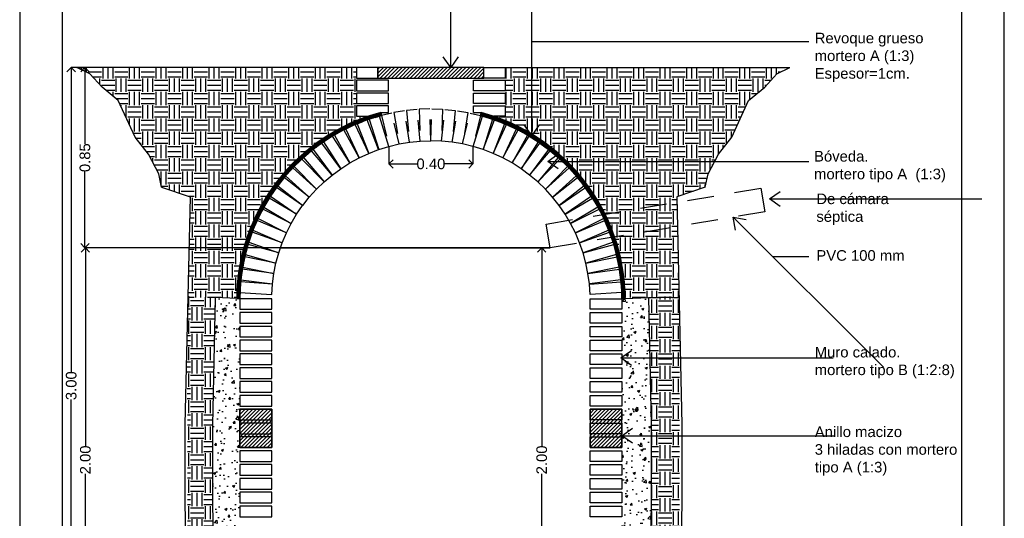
# Model space of a CAD drawing. Header units: millimetres. Extents: x 201 to 840, y 135 to 685.
# Tile 208 of 219: x 430.34 to 434.98, y 316.44 to 318.79. Entities that reach past the tile are written whole.
import ezdxf

# ---------------------------------------------------------------- set-up
doc = ezdxf.new("R2010")
doc.units = ezdxf.units.MM
doc.linetypes.add('HIDDEN', pattern=[0.375, 0.25, -0.125])
doc.linetypes.add('HIDDEN2', pattern=[0.1875, 0.125, -0.0625])
for name, color, linetype in [('0.2', 1, 'Continuous'), ('03', 3, 'Continuous'), ('05', 5, 'Continuous'), ('10', 251, 'Continuous'), ('ACOTACION', 3, 'Continuous'), ('chapa', 3, 'Continuous'), ('COTA DETALLE', 1, 'Continuous'), ('HACHT CONTRAPISO', 2, 'Continuous'), ('HACHT H°A°', 1, 'Continuous'), ('HACHT TERRENO', 1, 'Continuous'), ('LAMINA', 6, 'Continuous'), ('LLAMADAS', 1, 'Continuous'), ('muro', 6, 'Continuous')]:
    doc.layers.add(name, color=color, linetype=linetype)
doc.styles.add('ARIAL', font='arial.ttf', dxfattribs={"height": 0.06})
doc.styles.add('huella escalera', font='arial.ttf')
doc.styles.get("Standard").update_dxf_attribs({"font": 'arial.ttf'})
doc.dimstyles.new('05', dxfattribs={"dimscale": 0, "dimtxt": 0.09, "dimasz": 0.05, "dimexe": 0, "dimexo": 0, "dimgap": 0, "dimtad": 0, "dimzin": 0, "dimdsep": 46, "dimtxsty": 'Standard', "dimblk": 'OPEN90', "dimcen": 0.25, "dimclrd": 1, "dimclre": 1, "dimclrt": 3, "dimadec": 0, "dimazin": 0, "dimtfac": 1, "dimtofl": 0, "dimtmove": 2, "dimatfit": 3, "dimldrblk": 'BOXFILLED', "dimfxl": 1, "dimtolj": 1, "dimtzin": 0, "dimarcsym": 0})
doc.dimstyles.new('detalles escalera', dxfattribs={"dimscale": 0, "dimtxt": 0.05, "dimasz": 0.04, "dimexe": 0, "dimexo": 0, "dimgap": 0, "dimtad": 0, "dimzin": 0, "dimdsep": 46, "dimtxsty": 'huella escalera', "dimblk": 'OPEN90', "dimcen": 1, "dimclrd": 1, "dimclre": 1, "dimclrt": 3, "dimadec": 0, "dimazin": 0, "dimtfac": 1, "dimtmove": 2, "dimatfit": 1, "dimldrblk": 'OPEN90', "dimfxl": 1, "dimtolj": 1, "dimtzin": 0, "dimarcsym": 0})
pattern_1 = [(49.99999999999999, (3870.663283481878, 2698.048855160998), (0.107589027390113, -0.0094128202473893), [0.01125, -0.12375]), (355, (3870.663283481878, 2698.048855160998), (-0.02081270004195, 0.1128288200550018), [0.009000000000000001, -0.099]), (100.45144446, (3870.672249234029, 2698.048070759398), (0.0867763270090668, 0.1034159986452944), [0.009561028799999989, -0.1051713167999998]), (46.18420000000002, (3870.663283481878, 2698.078855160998), (0.1600861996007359, -0.0248278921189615), [0.01687499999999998, -0.1856249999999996]), (96.63563549, (3870.676623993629, 2698.076786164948), (0.1401992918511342, 0.1461177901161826), [0.0143415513, -0.157757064]), (351.1841639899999, (3870.663283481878, 2698.078855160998), (0.140199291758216, 0.1461177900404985), [0.0135, -0.14850000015]), (21, (3870.678283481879, 2698.071355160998), (0.0895360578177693, -0.0603928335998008), [0.01125, -0.12375]), (326, (3870.678283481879, 2698.071355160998), (0.0364972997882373, 0.1087725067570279), [0.009000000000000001, -0.099]), (71.45144474, (3870.685744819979, 2698.066322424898), (0.1260333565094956, 0.0483796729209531), [0.009561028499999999, -0.1051713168]), (37.50000000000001, (3870.663283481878, 2698.048855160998), (0.0018239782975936, 0.0499340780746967), [0, -0.0978, 0, -0.1005, 0, -0.099375]), (7.499999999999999, (3870.663283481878, 2698.048855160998), (0.0394604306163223, 0.0591617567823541), [0, -0.0573, 0, -0.09555, 0, -0.037875]), (327.5, (3870.629833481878, 2698.048855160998), (0.0800733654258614, -0.003383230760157), [0, -0.0375, 0, -0.117, 0, -0.15525]), (317.5, (3870.614833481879, 2698.048855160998), (0.0874779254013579, 0.0150157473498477), [0, -0.04875, 0, -0.0777, 0, -0.11025])]
pattern_2 = [(45, (3806.353661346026, 2703.08143242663), (-0.0088388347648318, 0.0088388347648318), [])]
pattern_3 = [(29.01374478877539, (3777.387881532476, 2703.08143242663), (-0.0006062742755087, 0.0010931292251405), [])]
pattern_4 = [(0, (3806.353661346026, 2703.08143242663), (0.0624999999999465, 0.0624999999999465), [0.0624999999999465, -0.0624999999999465]), (0, (3806.353661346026, 2703.10486992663), (0.0624999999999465, 0.0624999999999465), [0.0624999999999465, -0.0624999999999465]), (0, (3806.353661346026, 2703.12830742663), (0.0624999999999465, 0.0624999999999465), [0.0624999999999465, -0.0624999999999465]), (90, (3806.361473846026, 2703.13611992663), (-0.0624999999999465, 0.0624999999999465), [0.0624999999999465, -0.0624999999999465]), (90, (3806.384911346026, 2703.13611992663), (-0.0624999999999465, 0.0624999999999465), [0.0624999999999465, -0.0624999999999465]), (90, (3806.408348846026, 2703.13611992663), (-0.0624999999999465, 0.0624999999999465), [0.0624999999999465, -0.0624999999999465])]

# ---------------------------------------------------------------- blocks, each defined once
blk = doc.blocks.new('_OPEN90')
at = {"color": 0, "linetype": 'ByBlock'}
for p, q in [((0, 0), (-1, 0)), ((-0.5, 0.5), (0, 0)), ((0, 0), (-0.5, -0.5))]:
    blk.add_line(p, q, dxfattribs=at)
blk = doc.blocks.new('*D85')
at = {"layer": 'COTA DETALLE', "color": 1, "lineweight": -2}
for p, q in [((432.8428930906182, 317.7132412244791), (432.8029802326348, 317.7132412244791)), ((432.8029802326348, 317.6732412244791), (432.8029802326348, 316.7785208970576)), ((432.8029802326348, 315.7532412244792), (432.8029802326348, 316.6479615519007)), ((432.8809610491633, 315.7132412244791), (432.8029802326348, 315.7132412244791))]:
    blk.add_line(p, q, dxfattribs=at)
at = {"layer": 'DEFPOINTS', "color": 0}
for p in [(432.8428930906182, 317.7132412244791), (432.8029802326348, 315.7132412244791), (432.8809610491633, 315.7132412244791)]:
    blk.add_point(p, dxfattribs=at)
at = {"layer": 'COTA DETALLE', "color": 1, "lineweight": -2, "xscale": 0.04, "yscale": 0.04, "zscale": 0.04}
for p, rotation in [((432.8029802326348, 317.7132412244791), 90), ((432.8029802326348, 315.7132412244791), 270)]:
    blk.add_blockref('_OPEN90', p, dxfattribs=dict(at, rotation=rotation))
at = {"layer": 'COTA DETALLE', "color": 3, "insert": (432.8029802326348, 316.7132412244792), "char_height": 0.05, "attachment_point": 5, "rotation": 90, "style": 'huella escalera'}
blk.add_mtext('\\A1;2.00', dxfattribs=at)
blk = doc.blocks.new('*D76')
at = {"layer": 'COTA DETALLE', "color": 1, "lineweight": -2}
for p, q in [((432.8428930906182, 317.7132412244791), (430.6531691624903, 317.7132412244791)), ((430.6531691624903, 317.6732412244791), (430.6531691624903, 316.7785208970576)), ((430.6531691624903, 315.7532412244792), (430.6531691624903, 316.6479615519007)), ((431.6816237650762, 315.7132412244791), (430.6531691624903, 315.7132412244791))]:
    blk.add_line(p, q, dxfattribs=at)
at = {"layer": 'DEFPOINTS', "color": 0}
for p in [(432.8428930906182, 317.7132412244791), (430.6531691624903, 315.7132412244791), (431.6816237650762, 315.7132412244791)]:
    blk.add_point(p, dxfattribs=at)
at = {"layer": 'COTA DETALLE', "color": 1, "lineweight": -2, "xscale": 0.04, "yscale": 0.04, "zscale": 0.04}
for p, rotation in [((430.6531691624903, 317.7132412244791), 90), ((430.6531691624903, 315.7132412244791), 270)]:
    blk.add_blockref('_OPEN90', p, dxfattribs=dict(at, rotation=rotation))
at = {"layer": 'COTA DETALLE', "color": 3, "insert": (430.6531691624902, 316.7132412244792), "char_height": 0.05, "attachment_point": 5, "rotation": 90, "style": 'huella escalera'}
blk.add_mtext('\\A1;2.00', dxfattribs=at)
blk = doc.blocks.new('*D77')
at = {"layer": 'COTA DETALLE', "color": 1, "lineweight": -2}
for p, q in [((430.6136073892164, 318.5632412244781), (430.6512033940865, 318.5632412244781)), ((430.6512033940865, 318.5232412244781), (430.6512033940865, 318.2033674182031)), ((430.6512033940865, 317.7532412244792), (430.6512033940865, 318.0731150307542)), ((432.8428930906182, 317.7132412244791), (430.6512033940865, 317.7132412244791))]:
    blk.add_line(p, q, dxfattribs=at)
at = {"layer": 'DEFPOINTS', "color": 0}
for p in [(430.6136073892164, 318.5632412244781), (430.6512033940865, 318.5632412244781), (432.8428930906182, 317.7132412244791)]:
    blk.add_point(p, dxfattribs=at)
at = {"layer": 'COTA DETALLE', "color": 1, "lineweight": -2, "xscale": 0.04, "yscale": 0.04, "zscale": 0.04}
for p, rotation in [((430.6512033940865, 318.5632412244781), 90), ((430.6512033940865, 317.7132412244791), 270)]:
    blk.add_blockref('_OPEN90', p, dxfattribs=dict(at, rotation=rotation))
at = {"layer": 'COTA DETALLE', "color": 3, "insert": (430.6512033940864, 318.1382412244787), "char_height": 0.05, "attachment_point": 5, "rotation": 90, "style": 'huella escalera'}
blk.add_mtext('\\A1;0.85', dxfattribs=at)
blk = doc.blocks.new('*D81')
at = {"layer": 'COTA DETALLE', "color": 1, "lineweight": -2}
for p, q in [((432.0827769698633, 318.1914093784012), (432.0827769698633, 318.1087973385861)), ((432.4791451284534, 318.1914093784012), (432.4791451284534, 318.1087973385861)), ((432.1227769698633, 318.1087973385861), (432.21610770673, 318.1087973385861)), ((432.4391451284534, 318.1087973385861), (432.3458143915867, 318.1087973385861))]:
    blk.add_line(p, q, dxfattribs=at)
at = {"layer": 'DEFPOINTS', "color": 0}
for p in [(432.0827769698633, 318.1914093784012), (432.4791451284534, 318.1914093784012), (432.4791451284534, 318.1087973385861)]:
    blk.add_point(p, dxfattribs=at)
at = {"layer": 'COTA DETALLE', "color": 1, "lineweight": -2, "xscale": 0.04, "yscale": 0.04, "zscale": 0.04, "rotation": 180}
blk.add_blockref('_OPEN90', (432.0827769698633, 318.1087973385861), dxfattribs=at)
at = {"layer": 'COTA DETALLE', "color": 1, "lineweight": -2, "xscale": 0.04, "yscale": 0.04, "zscale": 0.04}
blk.add_blockref('_OPEN90', (432.4791451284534, 318.1087973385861), dxfattribs=at)
at = {"layer": 'COTA DETALLE', "color": 3, "insert": (432.2809610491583, 318.1087973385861), "char_height": 0.05, "attachment_point": 5, "style": 'huella escalera'}
blk.add_mtext('\\A1;0.40', dxfattribs=at)
blk = doc.blocks.new('*D84')
at = {"layer": 'COTA DETALLE', "color": 1, "lineweight": -2}
for p, q in [((431.272284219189, 318.5632412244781), (430.5865312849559, 318.5632412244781)), ((430.5865312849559, 318.5232412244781), (430.5865312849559, 317.128077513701)), ((430.5865312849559, 315.6032412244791), (430.5865312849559, 316.9984049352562)), ((431.268241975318, 315.563241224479), (430.5865312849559, 315.563241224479))]:
    blk.add_line(p, q, dxfattribs=at)
at = {"layer": 'DEFPOINTS', "color": 0}
for p in [(430.5865312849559, 318.5632412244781), (431.272284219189, 318.5632412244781), (431.268241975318, 315.563241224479)]:
    blk.add_point(p, dxfattribs=at)
at = {"layer": 'COTA DETALLE', "color": 1, "lineweight": -2, "xscale": 0.04, "yscale": 0.04, "zscale": 0.04}
for p, rotation in [((430.5865312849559, 318.5632412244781), 90), ((430.5865312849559, 315.563241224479), 270)]:
    blk.add_blockref('_OPEN90', p, dxfattribs=dict(at, rotation=rotation))
at = {"layer": 'COTA DETALLE', "color": 3, "insert": (430.5865312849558, 317.0632412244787), "char_height": 0.05, "attachment_point": 5, "rotation": 90, "style": 'huella escalera'}
blk.add_mtext('\\A1;3.00', dxfattribs=at)

msp = doc.modelspace()

# ---------------------------------------------------------------- hatches: boundary and pattern name
at = {"layer": '10', "ltscale": 0.01}
h = msp.add_hatch(dxfattribs=at)
h.set_pattern_fill('ANSI31', color=256, scale=0.01, angle=-15.98625521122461, style=0)
h.set_pattern_definition(pattern_3)
h.paths.add_polyline_path([(432.038190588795, 318.3346350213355), (432.0382934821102, 318.3343033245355, -0.0028199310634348), (432.0480844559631, 318.3369853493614), (432.0480039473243, 318.3373231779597), (432.0446151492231, 318.3515847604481, 0.3375940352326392), (431.3659848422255, 317.4742344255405), (431.3809610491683, 317.4734875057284), (431.3809800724, 317.4734875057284, -0.0081399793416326), (431.3816475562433, 317.5027818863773), (431.3813010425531, 317.5028050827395), (431.3846406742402, 317.5526934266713), (431.3849871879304, 317.5526702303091, -0.0028199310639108), (431.3860033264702, 317.5627709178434), (431.3856591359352, 317.5628172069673), (431.3923234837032, 317.6123710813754), (431.3926676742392, 317.6123247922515, -0.0028199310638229), (431.3943561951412, 317.6223350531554), (431.3940158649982, 317.622404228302), (431.4039751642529, 317.6714023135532), (431.4043154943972, 317.6713331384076, -0.0028199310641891), (431.4066688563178, 317.6812082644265), (431.4063339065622, 317.681300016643), (431.419543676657, 317.7295234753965), (431.4198786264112, 317.729431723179, -0.0028199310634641), (431.4228863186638, 317.7391276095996), (431.422558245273, 317.739241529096), (431.4389594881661, 317.7864749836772), (431.439287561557, 317.7863610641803, -0.0028199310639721), (431.4429361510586, 317.7958344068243), (431.4426164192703, 317.7959699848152), (431.4621358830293, 317.8420024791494), (431.4624556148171, 317.8418669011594, -0.0028199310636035), (431.4667288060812, 317.8510753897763), (431.4664188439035, 317.8512320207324), (431.4889693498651, 317.8958579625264), (431.4892793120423, 317.8957013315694, -0.0028199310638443), (431.4941580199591, 317.9046038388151), (431.4938592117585, 317.9047808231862), (431.5193400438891, 317.9478009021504), (431.5196388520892, 317.9476239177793, -0.00281993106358), (431.5251012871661, 317.9561806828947), (431.5248149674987, 317.9563772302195), (431.553112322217, 317.9975993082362), (431.5533986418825, 317.9974027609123, -0.0028199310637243), (431.5594204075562, 318.0055755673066), (431.5591478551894, 318.0057907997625), (431.5901353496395, 318.0450307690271), (431.590407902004, 318.0448155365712, -0.0028199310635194), (431.5969621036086, 318.0525678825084), (431.5967045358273, 318.0528008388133), (431.6302437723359, 318.0898834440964), (431.6305013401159, 318.0896504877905, -0.002819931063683), (431.6375587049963, 318.0969477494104), (431.6373172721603, 318.0971973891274), (431.6732584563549, 318.1319570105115), (431.67349988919, 318.1317073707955, -0.0028199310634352), (431.6810288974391, 318.1385169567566), (431.6808046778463, 318.1387821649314), (431.7189872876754, 318.17106355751), (431.7192115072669, 318.1707983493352, -0.0028199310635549), (431.7271785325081, 318.1770898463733), (431.726972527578, 318.1773694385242), (431.767226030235, 318.2070284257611), (431.7674320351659, 318.2067488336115, -0.0028199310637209), (431.7758014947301, 318.2124941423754), (431.775614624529, 318.2127868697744), (431.8177592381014, 318.2396909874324), (431.8179461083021, 318.2393982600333, -0.0028199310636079), (431.8266806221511, 318.2445717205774), (431.8265137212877, 318.244876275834), (431.8703612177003, 318.2689053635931), (431.8705281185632, 318.2686008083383, -0.002819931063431), (431.8795886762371, 318.2731793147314), (431.8794424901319, 318.2734943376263), (431.9247970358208, 318.2945410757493), (431.9249432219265, 318.2942260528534, -0.0028199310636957), (431.9342893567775, 318.2981891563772), (431.9341645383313, 318.2985132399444), (431.9808235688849, 318.3164836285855), (431.9809483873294, 318.3161595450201, -0.0028199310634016), (431.9905383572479, 318.3194895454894), (431.9904354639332, 318.3198212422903)])
h = msp.add_hatch(dxfattribs=at)
h.set_pattern_fill('ANSI31', color=256, scale=0.01, angle=-15.98625521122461, style=0)
h.set_pattern_definition(pattern_3)
h.paths.add_polyline_path([(432.5237315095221, 318.3346350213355), (432.5236286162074, 318.3343033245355, 0.0028199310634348), (432.513837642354, 318.3369853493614), (432.5139181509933, 318.3373231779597), (432.517306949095, 318.3515847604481, -0.3375940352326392), (433.1959372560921, 317.4742344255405), (433.1809610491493, 317.4734875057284), (433.1809420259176, 317.4734875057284, 0.0081399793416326), (433.1802745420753, 317.5027818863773), (433.1806210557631, 317.5028050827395), (433.177281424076, 317.5526934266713), (433.1769349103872, 317.5526702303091, 0.0028199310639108), (433.1759187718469, 317.5627709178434), (433.1762629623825, 317.5628172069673), (433.1695986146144, 317.6123710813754), (433.1692544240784, 317.6123247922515, 0.0028199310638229), (433.167565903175, 317.6223350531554), (433.1679062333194, 317.622404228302), (433.1579469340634, 317.6714023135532), (433.1576066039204, 317.6713331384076, 0.0028199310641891), (433.1552532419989, 317.6812082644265), (433.1555881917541, 317.681300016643), (433.1423784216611, 317.7295234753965), (433.1420434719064, 317.729431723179, 0.0028199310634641), (433.139035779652, 317.7391276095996), (433.1393638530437, 317.739241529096), (433.1229626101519, 317.7864749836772), (433.1226345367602, 317.7863610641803, 0.0028199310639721), (433.1189859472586, 317.7958344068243), (433.1193056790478, 317.7959699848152), (433.0997862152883, 317.8420024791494), (433.0994664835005, 317.8418669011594, 0.0028199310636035), (433.0951932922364, 317.8510753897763), (433.0955032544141, 317.8512320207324), (433.0729527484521, 317.8958579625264), (433.0726427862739, 317.8957013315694, 0.0028199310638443), (433.0677640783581, 317.9046038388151), (433.0680628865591, 317.9047808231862), (433.0425820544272, 317.9478009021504), (433.042283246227, 317.9476239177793, 0.00281993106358), (433.0368208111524, 317.9561806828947), (433.037107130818, 317.9563772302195), (433.0088097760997, 317.9975993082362), (433.0085234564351, 317.9974027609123, 0.0028199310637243), (433.0025016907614, 318.0055755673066), (433.0027742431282, 318.0057907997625), (432.9717867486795, 318.0450307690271), (432.9715141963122, 318.0448155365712, 0.0028199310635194), (432.964959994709, 318.0525678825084), (432.9652175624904, 318.0528008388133), (432.9316783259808, 318.0898834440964), (432.9314207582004, 318.0896504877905, 0.002819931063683), (432.9243633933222, 318.0969477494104), (432.9246048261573, 318.0971973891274), (432.8886636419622, 318.1319570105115), (432.8884222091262, 318.1317073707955, 0.0028199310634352), (432.8808932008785, 318.1385169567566), (432.88111742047, 318.1387821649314), (432.8429348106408, 318.17106355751), (432.8427105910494, 318.1707983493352, 0.0028199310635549), (432.8347435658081, 318.1770898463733), (432.8349495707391, 318.1773694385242), (432.7946960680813, 318.2070284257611), (432.7944900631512, 318.2067488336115, 0.0028199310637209), (432.7861206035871, 318.2124941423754), (432.7863074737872, 318.2127868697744), (432.7441628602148, 318.2396909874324), (432.7439759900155, 318.2393982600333, 0.0028199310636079), (432.735241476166, 318.2445717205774), (432.735408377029, 318.244876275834), (432.6915608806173, 318.2689053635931), (432.6913939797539, 318.2686008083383, 0.002819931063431), (432.6823334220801, 318.2731793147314), (432.6824796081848, 318.2734943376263), (432.6371250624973, 318.2945410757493), (432.6369788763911, 318.2942260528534, 0.0028199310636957), (432.6276327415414, 318.2981891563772), (432.6277575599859, 318.2985132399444), (432.5810985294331, 318.3164836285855), (432.5809737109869, 318.3161595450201, 0.0028199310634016), (432.5713837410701, 318.3194895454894), (432.5714866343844, 318.3198212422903)])
at = {"layer": 'HACHT CONTRAPISO', "ltscale": 0.01}
h = msp.add_hatch(dxfattribs=at)
h.set_pattern_fill('AR-CONC', color=1, scale=0.015)
h.set_pattern_definition(pattern_1)
h.paths.add_polyline_path([(431.2682419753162, 315.5982412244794), (431.3809610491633, 315.5982449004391), (431.3809610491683, 317.4734875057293), (431.3659848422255, 317.4742344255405), (431.2664977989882, 317.4789622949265), (431.2532011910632, 316.8785818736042), (431.2532043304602, 316.5178759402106), (431.2614214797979, 315.9925138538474)])
h = msp.add_hatch(dxfattribs=at)
h.set_pattern_fill('AR-CONC', color=1, scale=0.015)
h.set_pattern_definition(pattern_1)
h.paths.add_polyline_path([(433.1809610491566, 315.5983036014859), (433.2418321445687, 315.5983055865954), (433.3020398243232, 315.5983075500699), (433.3105984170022, 315.9923108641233), (433.318815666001, 316.5176761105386), (433.318815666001, 316.8788647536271), (433.3055147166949, 317.4794412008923), (433.1959372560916, 317.4742344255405), (433.1816237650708, 317.4735205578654)])
at = {"layer": 'HACHT H°A°', "ltscale": 0.01}
h = msp.add_hatch(dxfattribs=at)
h.set_pattern_fill('ANSI31', color=256, scale=0.0999999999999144, style=0)
h.set_pattern_definition([(45, (4146.653907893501, 2699.857336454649), (-0.0088388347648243, 0.0088388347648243), [])])
h.paths.add_polyline_path([(432.0309610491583, 318.5632412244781), (432.0309610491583, 318.5132412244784), (432.5309610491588, 318.5132412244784), (432.5309610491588, 318.5632412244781)])
h = msp.add_hatch(dxfattribs=at)
h.set_pattern_fill('ANSI31', color=256, scale=0.1, style=0)
h.set_pattern_definition(pattern_2)
h.paths.add_polyline_path([(431.3809610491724, 316.7718732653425), (431.5309610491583, 316.7718732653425), (431.5309610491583, 316.9518732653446), (431.3809610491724, 316.9518732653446)])
h = msp.add_hatch(dxfattribs=at)
h.set_pattern_fill('ANSI31', color=256, scale=0.1, style=0)
h.set_pattern_definition(pattern_2)
h.paths.add_polyline_path([(433.1809610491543, 316.7718732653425), (433.030961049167, 316.7718732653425), (433.030961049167, 316.9518732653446), (433.1809610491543, 316.9518732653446)])
at = {"layer": 'HACHT TERRENO', "ltscale": 0.01}
h = msp.add_hatch(dxfattribs=at)
h.set_pattern_fill('EARTH', color=256, scale=0.249999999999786, style=0)
h.set_pattern_definition(pattern_4)
edge = h.paths.add_edge_path()
edge.add_line((431.9843933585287, 318.3332412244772), (431.9309610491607, 318.3332412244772))
edge.add_line((431.9309610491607, 318.3332412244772), (431.9309610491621, 318.5631965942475))
edge.add_line((431.9309610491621, 318.5631965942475), (430.6136107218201, 318.5632858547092))
edge.add_line((430.6136107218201, 318.5632858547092), (430.6746022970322, 318.5337573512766))
edge.add_line((430.6746022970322, 318.5337573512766), (430.7323551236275, 318.4701187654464))
edge.add_line((430.7323551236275, 318.4701187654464), (430.8078782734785, 318.407986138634))
edge.add_line((430.8078782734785, 318.407986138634), (430.887844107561, 318.2349023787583))
edge.add_line((430.887844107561, 318.2349023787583), (430.9500392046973, 318.1550174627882))
edge.add_line((430.9500392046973, 318.1550174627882), (430.9989070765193, 318.0618186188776))
edge.add_line((430.9989070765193, 318.0618186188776), (431.0122347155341, 317.9996859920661))
edge.add_line((431.0122347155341, 317.9996859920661), (431.146179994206, 317.9539089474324))
edge.add_line((431.146179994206, 317.9539089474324), (431.1356722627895, 317.479454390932))
edge.add_line((431.1356722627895, 317.479454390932), (431.36603717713, 317.4794387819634))
edge.add_arc((432.2809610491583, 317.4676358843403), 0.915000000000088, 108.91212936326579, 179.2609016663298, ccw=False)
h = msp.add_hatch(dxfattribs=at)
h.set_pattern_fill('EARTH', color=256, scale=0.249999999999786, style=0)
h.set_pattern_definition(pattern_4)
edge = h.paths.add_edge_path()
edge.add_line((432.6309610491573, 318.3332412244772), (432.5775287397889, 318.3332412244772))
edge.add_arc((432.2809610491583, 317.4676358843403), 0.915000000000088, 0.7390983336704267, 71.08787063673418, ccw=False)
edge.add_line((433.1958849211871, 317.4794387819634), (433.4500212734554, 317.4794560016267))
edge.add_line((433.4500212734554, 317.4794560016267), (433.4395135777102, 317.9539089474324))
edge.add_line((433.4395135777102, 317.9539089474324), (433.5734588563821, 317.9996859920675))
edge.add_line((433.5734588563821, 317.9996859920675), (433.5867864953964, 318.0618186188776))
edge.add_line((433.5867864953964, 318.0618186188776), (433.6356543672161, 318.1550174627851))
edge.add_line((433.6356543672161, 318.1550174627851), (433.697849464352, 318.2349023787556))
edge.add_line((433.697849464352, 318.2349023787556), (433.7778152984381, 318.407986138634))
edge.add_line((433.7778152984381, 318.407986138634), (433.8533384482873, 318.4701187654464))
edge.add_line((433.8533384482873, 318.4701187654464), (433.911091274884, 318.5337573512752))
edge.add_line((433.911091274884, 318.5337573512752), (433.9720861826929, 318.5632866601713))
edge.add_line((433.9720861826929, 318.5632866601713), (432.630961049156, 318.5631957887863))
edge.add_line((432.630961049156, 318.5631957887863), (432.6309610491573, 318.3332412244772))
h = msp.add_hatch(dxfattribs=at)
h.set_pattern_fill('EARTH', color=256, scale=0.25, style=0)
h.set_pattern_definition([(0, (3866.460662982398, 2923.378391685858), (0.0625, 0.0625), [0.0625, -0.0625]), (0, (3866.460662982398, 2923.401829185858), (0.0625, 0.0625), [0.0625, -0.0625]), (0, (3866.460662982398, 2923.425266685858), (0.0625, 0.0625), [0.0625, -0.0625]), (90, (3866.468475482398, 2923.433079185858), (-0.06249999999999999, 0.0625), [0.0625, -0.0625]), (90, (3866.491912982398, 2923.433079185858), (-0.06249999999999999, 0.0625), [0.0625, -0.0625]), (90, (3866.515350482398, 2923.433079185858), (-0.06249999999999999, 0.0625), [0.0625, -0.0625])])
h.paths.add_polyline_path([(431.2532011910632, 316.8785818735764), (431.2664977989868, 317.4789622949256), (431.135799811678, 317.4852135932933), (431.1330418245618, 317.3606824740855), (431.1349633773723, 315.7178316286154), (431.2638662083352, 315.7132412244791), (431.2614247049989, 315.9923108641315), (431.2532074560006, 316.5176761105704)])
h.paths.add_polyline_path([(431.1350363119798, 315.7132412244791), (431.2662525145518, 315.7132412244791), (431.2682419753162, 315.5982412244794), (433.3020398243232, 315.5983075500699), (433.3052158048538, 315.7445169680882), (433.4511173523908, 315.742198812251), (433.4463986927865, 315.445212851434), (431.1392948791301, 315.445212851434)])
h = msp.add_hatch(dxfattribs=at)
h.set_pattern_fill('EARTH', color=256, scale=0.249999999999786, style=0)
h.set_pattern_definition([(180, (-3282.022125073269, 2699.852538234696), (-0.0624999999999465, 0.0624999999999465), [0.0624999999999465, -0.0624999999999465]), (180, (-3282.022125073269, 2699.875975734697), (-0.0624999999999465, 0.0624999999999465), [0.0624999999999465, -0.0624999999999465]), (180, (-3282.022125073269, 2699.899413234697), (-0.0624999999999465, 0.0624999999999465), [0.0624999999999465, -0.0624999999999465]), (90, (-3282.029937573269, 2699.907225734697), (0.0624999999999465, 0.0624999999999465), [0.0624999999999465, -0.0624999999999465]), (90, (-3282.053375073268, 2699.907225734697), (0.0624999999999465, 0.0624999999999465), [0.0624999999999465, -0.0624999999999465]), (90, (-3282.076812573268, 2699.907225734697), (0.0624999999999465, 0.0624999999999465), [0.0624999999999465, -0.0624999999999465])])
h.paths.add_polyline_path([(433.4497578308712, 317.4862951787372), (433.3055116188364, 317.479441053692), (433.3188319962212, 316.8781273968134), (433.3188238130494, 316.5181969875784), (433.3105984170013, 315.9923108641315), (433.3081610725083, 315.7445169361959), (433.4511541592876, 315.7445153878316), (433.4526647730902, 317.3600943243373)])

# ---------------------------------------------------------------- linework, layer by layer
msp.add_lwpolyline([(434.9820993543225, 314.033158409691), (434.9820993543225, 321.4569506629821), (430.3437757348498, 321.4569506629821), (430.3437757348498, 314.033158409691)], close=True)
at = {"layer": '0.2', "ltscale": 0.01}
msp.add_lwpolyline([(431.5723157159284, 317.7132412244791), (432.8428930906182, 317.7132412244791)], dxfattribs=at)
at = {"layer": '03'}
for p, q in [((430.6746022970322, 318.5337573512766), (430.6136073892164, 318.5632412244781)), ((433.911091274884, 318.5337573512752), (433.9720861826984, 318.5632412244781)), ((430.7323551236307, 318.4701187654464), (430.6746022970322, 318.5337573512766)), ((433.8533384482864, 318.4701187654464), (433.911091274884, 318.5337573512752)), ((430.8078782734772, 318.407986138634), (430.7323551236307, 318.4701187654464)), ((433.7778152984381, 318.407986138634), (433.8533384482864, 318.4701187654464)), ((430.8878441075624, 318.2349023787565), (430.8078782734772, 318.407986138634)), ((433.6978494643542, 318.2349023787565), (433.7778152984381, 318.407986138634)), ((430.9500392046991, 318.1550174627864), (430.8878441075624, 318.2349023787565)), ((433.6356543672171, 318.1550174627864), (433.6978494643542, 318.2349023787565)), ((430.9989070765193, 318.0618186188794), (430.9500392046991, 318.1550174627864)), ((433.5867864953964, 318.0618186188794), (433.6356543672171, 318.1550174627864)), ((431.0122347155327, 317.9996859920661), (430.9989070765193, 318.0618186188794)), ((433.5734588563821, 317.9996859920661), (433.5867864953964, 318.0618186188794)), ((431.0122347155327, 317.9996859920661), (431.146179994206, 317.9539089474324)), ((433.5734588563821, 317.9996859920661), (433.4395135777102, 317.9539089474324)), ((431.146179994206, 317.9539089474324), (431.1223999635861, 316.8801715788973)), ((433.4395135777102, 317.9539089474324), (433.4632936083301, 316.8801715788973)), ((431.1223999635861, 316.8801715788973), (431.1223999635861, 316.5167531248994)), ((433.4632936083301, 316.8801715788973), (433.4632936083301, 316.5167531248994)), ((431.1223999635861, 316.5167531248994), (431.130631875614, 315.9904504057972)), ((433.4632936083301, 316.5167531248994), (433.4550616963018, 315.9904504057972))]:
    msp.add_line(p, q, dxfattribs=at)
at = {"layer": '03', "ltscale": 0.01}
for points in [[(431.9309610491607, 318.5632412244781), (430.6136073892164, 318.5632412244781)], [(432.6309610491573, 318.5632412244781), (433.9720861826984, 318.5632412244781)]]:
    msp.add_lwpolyline(points, dxfattribs=at)
at = {"layer": '03'}
msp.add_lwpolyline([(433.1959372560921, 317.4742344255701), (433.3055147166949, 317.4794412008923), (433.318815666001, 316.8788647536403), (433.318815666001, 316.5176761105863), (433.3105984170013, 315.9923108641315), (433.3020398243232, 315.5983075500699), (431.2682419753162, 315.5982412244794), (431.2614247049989, 315.9923108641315), (431.2532074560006, 316.5176761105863), (431.2532074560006, 316.8788647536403), (431.2664977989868, 317.4789622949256)], dxfattribs=at)
at = {"layer": '05', "ltscale": 0.01}
msp.add_lwpolyline([(432.0309610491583, 318.5132412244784), (432.5309610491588, 318.5132412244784), (432.5309610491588, 318.5632412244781), (432.0309610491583, 318.5632412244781)], close=True, dxfattribs=at)
at = {"layer": 'ACOTACION', "linetype": 'HIDDEN2'}
msp.add_lwpolyline([(432.8241184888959, 317.8254642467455), (433.8351469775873, 317.9946065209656), (433.853921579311, 317.8823834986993), (432.8428930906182, 317.7132412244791)], close=True, dxfattribs=at)
at = {"layer": 'chapa'}
msp.add_line((431.3659796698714, 317.4742346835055), (431.2664977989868, 317.4789622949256), dxfattribs=at)
at = {"layer": 'LAMINA'}
msp.add_lwpolyline([(434.7820993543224, 314.233158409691), (434.7820993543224, 321.256950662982), (430.5437757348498, 321.256950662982), (430.5437757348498, 314.233158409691)], close=True, dxfattribs=at)
at = {"layer": 'muro', "color": 1, "ltscale": 0.8}
for p, q in [((432.0446151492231, 318.3515847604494), (432.0480937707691, 318.3369878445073)), ((432.517306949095, 318.3515847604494), (432.5138283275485, 318.3369878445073)), ((431.3659796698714, 317.4742346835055), (431.3809610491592, 317.4734875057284)), ((433.1959424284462, 317.4742346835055), (433.1809610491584, 317.4734875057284))]:
    msp.add_line(p, q, dxfattribs=at)
at = {"layer": 'muro', "color": 3, "ltscale": 0.8}
for p, q in [((432.0446151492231, 318.3515847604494), (432.0809610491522, 318.3515847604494)), ((432.480961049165, 318.3515847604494), (432.5173069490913, 318.3515847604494))]:
    msp.add_line(p, q, dxfattribs=at)
for points in [[(431.9309610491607, 318.5132412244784), (432.0309610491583, 318.5132412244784), (432.0309610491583, 318.5632412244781), (431.9309610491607, 318.5632412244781)], [(432.6309610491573, 318.5132412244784), (432.5309610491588, 318.5132412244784), (432.5309610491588, 318.5632412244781), (432.6309610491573, 318.5632412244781)], [(431.9309610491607, 318.4532412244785), (432.0809610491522, 318.4532412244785), (432.0809610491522, 318.5032412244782), (431.9309610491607, 318.5032412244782)], [(432.6309610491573, 318.4532412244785), (432.480961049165, 318.4532412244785), (432.480961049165, 318.5032412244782), (432.6309610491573, 318.5032412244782)], [(431.9309610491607, 318.3932412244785), (432.0809610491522, 318.3932412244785), (432.0809610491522, 318.4432412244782), (431.9309610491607, 318.4432412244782)], [(432.6309610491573, 318.3932412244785), (432.480961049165, 318.3932412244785), (432.480961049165, 318.4432412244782), (432.6309610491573, 318.4432412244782)], [(431.9904354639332, 318.3198212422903), (432.0348768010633, 318.1765558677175), (432.0826319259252, 318.1913696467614), (432.038190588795, 318.3346350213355)], [(432.5714866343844, 318.3198212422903), (432.5270452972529, 318.1765558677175), (432.479290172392, 318.1913696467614), (432.5237315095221, 318.3346350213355)], [(431.8794424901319, 318.2734943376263), (431.9425827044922, 318.137430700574), (431.9879372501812, 318.1584774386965), (431.9247970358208, 318.2945410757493)], [(431.9341645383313, 318.2985132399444), (431.9880757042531, 318.1585361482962), (432.0347347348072, 318.1765065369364), (431.9808235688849, 318.3164836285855)], [(432.6277575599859, 318.2985132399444), (432.5738463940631, 318.1585361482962), (432.5271873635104, 318.1765065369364), (432.5810985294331, 318.3164836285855)], [(432.6824796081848, 318.2734943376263), (432.6193393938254, 318.137430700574), (432.573984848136, 318.1584774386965), (432.6371250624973, 318.2945410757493)], [(431.775614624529, 318.2127868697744), (431.8563269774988, 318.0863530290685), (431.8984715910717, 318.1132571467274), (431.8177592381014, 318.2396909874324)], [(431.8265137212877, 318.244876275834), (431.8986009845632, 318.1133337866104), (431.9424484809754, 318.1373628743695), (431.8703612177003, 318.2689053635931)], [(432.735408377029, 318.244876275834), (432.6633211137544, 318.1133337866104), (432.6194736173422, 318.1373628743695), (432.6915608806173, 318.2689053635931)], [(432.7863074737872, 318.2127868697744), (432.7055951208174, 318.0863530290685), (432.663450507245, 318.1132571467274), (432.7441628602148, 318.2396909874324)], [(431.726972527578, 318.1773694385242), (431.8159494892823, 318.0566089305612), (431.8562029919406, 318.0862679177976), (431.767226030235, 318.2070284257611)], [(432.8349495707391, 318.1773694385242), (432.7459726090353, 318.0566089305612), (432.705719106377, 318.0862679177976), (432.7946960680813, 318.2070284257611)], [(431.6808046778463, 318.1387821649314), (431.7776488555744, 318.0242343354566), (431.815831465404, 318.0565157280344), (431.7189872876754, 318.17106355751)], [(432.88111742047, 318.1387821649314), (432.7842732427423, 318.0242343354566), (432.7460906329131, 318.0565157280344), (432.8429348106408, 318.17106355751)], [(431.6373172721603, 318.0971973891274), (431.7415961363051, 317.9893738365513), (431.7775373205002, 318.0241334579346), (431.6732584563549, 318.1319570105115)], [(432.9246048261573, 318.0971973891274), (432.8203259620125, 317.9893738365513), (432.784384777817, 318.0241334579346), (432.8886636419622, 318.1319570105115)], [(431.5967045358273, 318.0528008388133), (431.7079523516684, 317.9521831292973), (431.741491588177, 317.9892657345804), (431.6302437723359, 318.0898834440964)], [(432.9652175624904, 318.0528008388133), (432.8539697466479, 317.9521831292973), (432.8204305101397, 317.9892657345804), (432.9316783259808, 318.0898834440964)], [(431.5591478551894, 318.0057907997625), (431.6768677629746, 317.9128283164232), (431.7078552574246, 317.9520682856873), (431.5901353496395, 318.0450307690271)], [(433.0027742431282, 318.0057907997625), (432.8850543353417, 317.9128283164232), (432.854066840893, 317.9520682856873), (432.9717867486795, 318.0450307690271)], [(431.5248149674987, 317.9563772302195), (431.6484812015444, 317.8714851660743), (431.6767785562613, 317.9127072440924), (431.553112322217, 317.9975993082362)], [(433.037107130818, 317.9563772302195), (432.9134408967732, 317.8714851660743), (432.8851435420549, 317.9127072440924), (433.0088097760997, 317.9975993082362)], [(431.4938592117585, 317.9047808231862), (431.6229194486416, 317.8283383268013), (431.6484002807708, 317.8713584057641), (431.5193400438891, 317.9478009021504)], [(433.0680628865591, 317.9047808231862), (432.939002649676, 317.8283383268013), (432.9135218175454, 317.8713584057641), (433.0425820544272, 317.9478009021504)], [(431.4664188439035, 317.8512320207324), (431.6002966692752, 317.7835805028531), (431.6228471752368, 317.8282064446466), (431.4889693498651, 317.8958579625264)], [(433.0955032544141, 317.8512320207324), (432.9616254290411, 317.7835805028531), (432.9390749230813, 317.8282064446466), (433.0729527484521, 317.8958579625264)], [(431.4426164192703, 317.7959699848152), (431.5807139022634, 317.7374115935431), (431.6002333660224, 317.7834440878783), (431.4621358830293, 317.8420024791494)], [(433.1193056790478, 317.7959699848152), (432.9812081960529, 317.7374115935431), (432.9616887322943, 317.7834440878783), (433.0997862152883, 317.8420024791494)], [(431.422558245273, 317.739241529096), (431.5642586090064, 317.6900378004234), (431.5806598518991, 317.7372712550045), (431.4389594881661, 317.7864749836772)], [(433.1393638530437, 317.739241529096), (432.9976634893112, 317.6900378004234), (432.9812622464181, 317.7372712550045), (433.1229626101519, 317.7864749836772)], [(431.4063339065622, 317.681300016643), (431.5510042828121, 317.6416707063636), (431.5642140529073, 317.6898941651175), (431.419543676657, 317.7295234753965)], [(433.1555881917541, 317.681300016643), (433.0109178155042, 317.6416707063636), (432.9977080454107, 317.6898941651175), (433.1423784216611, 317.7295234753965)], [(431.3940158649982, 317.622404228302), (431.5410101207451, 317.5925263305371), (431.5509694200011, 317.6415244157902), (431.4039751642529, 317.6714023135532)], [(433.1679062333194, 317.622404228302), (433.0209119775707, 317.5925263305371), (433.010952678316, 317.6415244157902), (433.1579469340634, 317.6714023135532)], [(431.3856591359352, 317.5628172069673), (431.5343207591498, 317.5428241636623), (431.5409851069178, 317.5923780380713), (431.3923234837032, 317.6123710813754)], [(433.1762629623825, 317.5628172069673), (433.0276013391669, 317.5428241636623), (433.0209369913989, 317.5923780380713), (433.1695986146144, 317.6123710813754)], [(431.3813010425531, 317.5028050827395), (431.5309660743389, 317.4927861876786), (431.5343057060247, 317.5426745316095), (431.3846406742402, 317.5526934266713)], [(433.1806210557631, 317.5028050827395), (433.0309560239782, 317.4927861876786), (433.0276163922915, 317.5426745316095), (433.177281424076, 317.5526934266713)], [(431.3809610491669, 317.4234875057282), (431.5309610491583, 317.4234875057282), (431.5309610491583, 317.4734875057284), (431.3809610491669, 317.4734875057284)], [(433.1809610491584, 317.4234875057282), (433.030961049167, 317.4234875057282), (433.030961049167, 317.4734875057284), (433.1809610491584, 317.4734875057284)], [(431.3809610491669, 317.3582857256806), (431.5309610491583, 317.3582857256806), (431.5309610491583, 317.4082857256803), (431.3809610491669, 317.4082857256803)], [(433.1809610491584, 317.3582857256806), (433.030961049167, 317.3582857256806), (433.030961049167, 317.4082857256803), (433.1809610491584, 317.4082857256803)], [(431.3809610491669, 317.2930839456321), (431.5309610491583, 317.2930839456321), (431.5309610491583, 317.3430839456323), (431.3809610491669, 317.3430839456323)], [(433.1809610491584, 317.2930839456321), (433.030961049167, 317.2930839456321), (433.030961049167, 317.3430839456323), (433.1809610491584, 317.3430839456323)], [(431.3809610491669, 317.2278821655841), (431.5309610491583, 317.2278821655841), (431.5309610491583, 317.2778821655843), (431.3809610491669, 317.2778821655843)], [(433.1809610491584, 317.2278821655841), (433.030961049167, 317.2278821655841), (433.030961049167, 317.2778821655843), (433.1809610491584, 317.2778821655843)], [(431.3809610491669, 317.1626803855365), (431.5309610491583, 317.1626803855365), (431.5309610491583, 317.2126803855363), (431.3809610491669, 317.2126803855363)], [(433.1809610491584, 317.1626803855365), (433.030961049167, 317.1626803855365), (433.030961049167, 317.2126803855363), (433.1809610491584, 317.2126803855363)], [(431.3809610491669, 317.0974786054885), (431.5309610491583, 317.0974786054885), (431.5309610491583, 317.1474786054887), (431.3809610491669, 317.1474786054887)], [(433.1809610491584, 317.0974786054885), (433.030961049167, 317.0974786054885), (433.030961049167, 317.1474786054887), (433.1809610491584, 317.1474786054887)], [(431.3809610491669, 317.03227682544), (431.5309610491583, 317.03227682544), (431.5309610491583, 317.0822768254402), (431.3809610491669, 317.0822768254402)], [(433.1809610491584, 317.03227682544), (433.030961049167, 317.03227682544), (433.030961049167, 317.0822768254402), (433.1809610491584, 317.0822768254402)], [(431.3809610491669, 316.9670750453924), (431.5309610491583, 316.9670750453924), (431.5309610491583, 317.0170750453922), (431.3809610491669, 317.0170750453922)], [(433.1809610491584, 316.9670750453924), (433.030961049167, 316.9670750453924), (433.030961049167, 317.0170750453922), (433.1809610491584, 317.0170750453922)], [(431.3809610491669, 316.9018732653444), (431.5309610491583, 316.9018732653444), (431.5309610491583, 316.9518732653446), (431.3809610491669, 316.9518732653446)], [(433.1809610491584, 316.9018732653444), (433.030961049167, 316.9018732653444), (433.030961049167, 316.9518732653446), (433.1809610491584, 316.9518732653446)], [(431.3809610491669, 316.8366714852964), (431.5309610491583, 316.8366714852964), (431.5309610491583, 316.8866714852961), (431.3809610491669, 316.8866714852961)], [(433.1809610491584, 316.8366714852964), (433.030961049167, 316.8366714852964), (433.030961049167, 316.8866714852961), (433.1809610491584, 316.8866714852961)], [(431.3809610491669, 316.7714697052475), (431.5309610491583, 316.7714697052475), (431.5309610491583, 316.8214697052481), (431.3809610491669, 316.8214697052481)], [(433.1809610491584, 316.7714697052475), (433.030961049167, 316.7714697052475), (433.030961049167, 316.8214697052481), (433.1809610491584, 316.8214697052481)], [(431.3809610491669, 316.7062679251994), (431.5309610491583, 316.7062679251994), (431.5309610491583, 316.7562679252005), (431.3809610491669, 316.7562679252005)], [(433.1809610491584, 316.7062679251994), (433.030961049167, 316.7062679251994), (433.030961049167, 316.7562679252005), (433.1809610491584, 316.7562679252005)], [(431.3809610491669, 316.6410661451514), (431.5309610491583, 316.6410661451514), (431.5309610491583, 316.6910661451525), (431.3809610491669, 316.6910661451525)], [(433.1809610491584, 316.6410661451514), (433.030961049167, 316.6410661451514), (433.030961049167, 316.6910661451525), (433.1809610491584, 316.6910661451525)], [(431.3809610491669, 316.5758643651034), (431.5309610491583, 316.5758643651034), (431.5309610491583, 316.6258643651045), (431.3809610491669, 316.6258643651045)], [(433.1809610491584, 316.5758643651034), (433.030961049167, 316.5758643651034), (433.030961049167, 316.6258643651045), (433.1809610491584, 316.6258643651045)], [(431.3809610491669, 316.5106625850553), (431.5309610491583, 316.5106625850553), (431.5309610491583, 316.5606625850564), (431.3809610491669, 316.5606625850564)], [(433.1809610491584, 316.5106625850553), (433.030961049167, 316.5106625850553), (433.030961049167, 316.5606625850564), (433.1809610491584, 316.5606625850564)], [(431.3809610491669, 316.4454608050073), (431.5309610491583, 316.4454608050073), (431.5309610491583, 316.4954608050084), (431.3809610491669, 316.4954608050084)], [(433.1809610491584, 316.4454608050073), (433.030961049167, 316.4454608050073), (433.030961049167, 316.4954608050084), (433.1809610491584, 316.4954608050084)]]:
    msp.add_lwpolyline(points, close=True, dxfattribs=at)
for points in [[(432.0809610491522, 318.3515847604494), (432.0809610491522, 318.3832412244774), (431.9309610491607, 318.3832412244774), (431.9309610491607, 318.3332412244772), (431.9843933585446, 318.3332412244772)], [(432.480961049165, 318.3515847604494), (432.480961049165, 318.3832412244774), (432.6309610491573, 318.3832412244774), (432.6309610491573, 318.3332412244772), (432.577528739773, 318.3332412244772)]]:
    msp.add_lwpolyline(points, dxfattribs=at)
at = {"layer": 'muro', "color": 1, "linetype": 'HIDDEN', "ltscale": 0.1}
for points in [[(432.0480039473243, 318.3373231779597), (432.0827769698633, 318.1914093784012), (432.1314149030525, 318.2030003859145), (432.096641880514, 318.3489141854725)], [(432.1066128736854, 318.3509408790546), (432.1315622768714, 318.2030303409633), (432.180865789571, 318.2113468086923), (432.155916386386, 318.3592573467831)], [(432.1660004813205, 318.3606135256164), (432.181014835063, 318.2113668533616), (432.230763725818, 318.2163716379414), (432.2157493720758, 318.3656183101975)], [(432.2259911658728, 318.3663159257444), (432.2309132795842, 318.2163967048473), (432.2808863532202, 318.2180374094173), (432.2759642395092, 318.367956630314)], [(432.3359309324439, 318.3663159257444), (432.3310088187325, 318.2163967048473), (432.2810357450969, 318.2180374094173), (432.2859578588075, 318.367956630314)], [(432.3959216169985, 318.3606135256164), (432.3809072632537, 318.2113668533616), (432.3311583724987, 318.2163716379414), (432.3461727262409, 318.3656183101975)], [(432.4553092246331, 318.3509408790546), (432.4303598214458, 318.2030303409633), (432.3810563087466, 318.2113468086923), (432.4060057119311, 318.3592573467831)], [(432.5139181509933, 318.3373231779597), (432.4791451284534, 318.1914093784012), (432.4305071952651, 318.2030003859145), (432.4652802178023, 318.3489141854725)]]:
    msp.add_lwpolyline(points, close=True, dxfattribs=at)
at = {"layer": 'muro', "color": 4, "ltscale": 0.8}
for points in [[(431.3809610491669, 316.9518732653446), (431.5309610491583, 316.9518732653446), (431.5309610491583, 316.7714697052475), (431.3809610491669, 316.7714697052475)], [(433.1809610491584, 316.9518732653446), (433.030961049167, 316.9518732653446), (433.030961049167, 316.7714697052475), (433.1809610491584, 316.7714697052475)]]:
    msp.add_lwpolyline(points, close=True, dxfattribs=at)
at = {"layer": 'muro', "color": 1, "ltscale": 0.8}
for radius, start, end in [(0.9150000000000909, 104.9693047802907, 179.5868067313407), (0.900000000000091, 104.995395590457, 179.5868067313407), (0.900000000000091, 0.3725284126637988, 75.00460440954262), (0.9150000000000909, 0.413193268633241, 75.03069521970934)]:
    msp.add_arc((432.2809610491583, 317.4676358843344), radius, start, end, dxfattribs=at)

# ---------------------------------------------------------------- texts
at = {"layer": 'LLAMADAS', "color": 2, "ltscale": 0.01, "char_height": 0.05, "width": 1.529227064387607, "attachment_point": 1, "style": 'ARIAL'}
for s, insert in [('Revoque grueso\\Pmortero A (1:3)\\PEspesor=1cm.', (434.0888843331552, 318.7273100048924)), (' Bóveda.\\P mortero tipo A  (1:3)', (434.066518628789, 318.169842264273)), ('De cámara \\Pséptica', (434.0967173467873, 317.9693873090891)), ('PVC 100 mm', (434.096822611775, 317.7023068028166)), ('Muro calado.\\Pmortero tipo B (1:2:8)  ', (434.0890886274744, 317.2464335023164)), ('Anillo macizo\\P3 hiladas con mortero \\Ptipo A (1:3)', (434.0890886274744, 316.8709506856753))]:
    msp.add_mtext(s, dxfattribs=dict(at, insert=insert))

# ---------------------------------------------------------------- dimensions: what is measured, and where the dimension line sits
at = {"layer": 'COTA DETALLE'}
for base, p1, p2, picture, middle in [((430.5865312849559, 318.5632412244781), (431.268241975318, 315.563241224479), (431.272284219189, 318.5632412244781), '*D84', (430.5865312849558, 317.0632412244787)), ((430.6512033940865, 318.5632412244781), (432.8428930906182, 317.7132412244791), (430.6136073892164, 318.5632412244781), '*D77', (430.6512033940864, 318.1382412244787)), ((430.6531691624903, 315.7132412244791), (432.8428930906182, 317.7132412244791), (431.6816237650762, 315.7132412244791), '*D76', (430.6531691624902, 316.7132412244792)), ((432.8029802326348, 315.7132412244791), (432.8428930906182, 317.7132412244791), (432.8809610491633, 315.7132412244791), '*D85', (432.8029802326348, 316.7132412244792))]:
    dim = msp.add_linear_dim(base=base, p1=p1, p2=p2, angle=90, dimstyle='detalles escalera', override={"dimscale": 1}, dxfattribs=at)
    dim.commit()
    dim.dimension.update_dxf_attribs({"geometry": picture, "text_midpoint": middle})
dim = msp.add_linear_dim(base=(432.4791451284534, 318.1087973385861), p1=(432.0827769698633, 318.1914093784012), p2=(432.4791451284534, 318.1914093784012), dimstyle='detalles escalera', override={"dimscale": 1}, dxfattribs=at)
dim.commit()
dim.dimension.update_dxf_attribs({"geometry": '*D81', "text_midpoint": (432.2809610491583, 318.1087973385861)})

# ---------------------------------------------------------------- leaders
at = {"layer": 'LLAMADAS', "color": 1}
for points in [[(432.3741867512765, 318.5632412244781), (432.3741867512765, 318.938897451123), (434.0612550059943, 318.938897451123)], [(432.755667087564, 318.2423716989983), (432.755667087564, 318.6864552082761), (434.0612550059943, 318.6864552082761)], [(432.8310857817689, 318.1210315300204), (434.0612550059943, 318.1210219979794)], [(433.8765689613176, 317.9440402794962), (434.0612550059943, 317.9440307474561)], [(433.7051638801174, 317.857387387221), (433.8903871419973, 317.6721641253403), (434.0612550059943, 317.6721641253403)], [(433.1761900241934, 317.1944877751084), (434.0612550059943, 317.1944782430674)], [(433.1809610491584, 316.8271794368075), (434.0612550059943, 316.8271699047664)]]:
    msp.add_leader(points, dimstyle='05', override={"dimscale": 1, "dimldrblk": 'OPEN90'}, dxfattribs=at)

doc.saveas('drawing.dxf')
